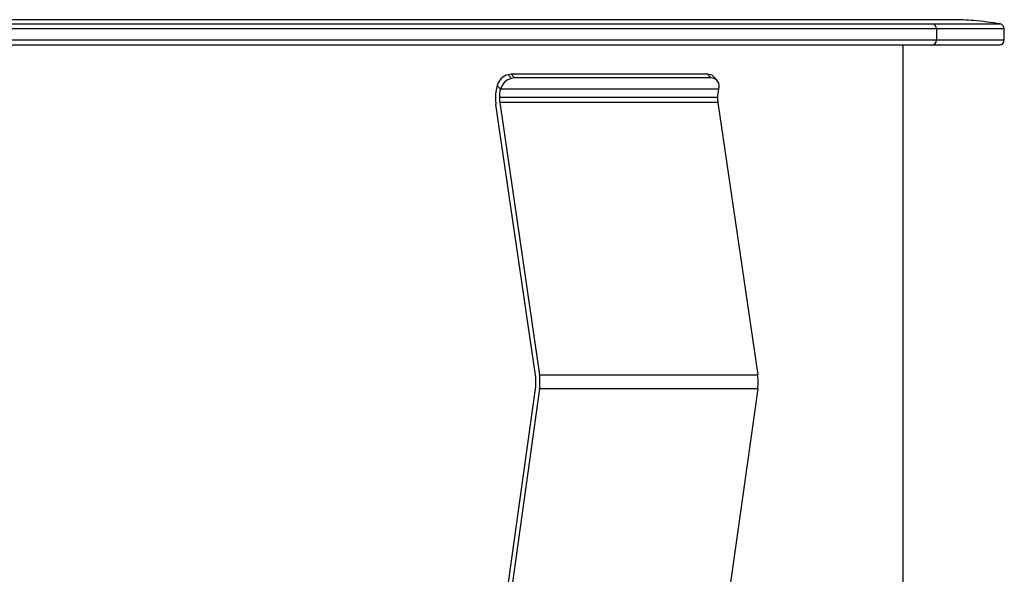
# Paper-space layout '_Izquierda' of a CAD drawing. Header units: millimetres. Extents: x -31.5 to 30, y -10.8 to 33.
# Tile 6 of 6: x -8.9 to 30, y 11.1 to 33. Entities that reach past the tile are written whole.
import ezdxf

# ---------------------------------------------------------------- set-up
doc = ezdxf.new("R2010")
doc.units = ezdxf.units.MM

psp = doc.layouts.new('_Izquierda')

# ---------------------------------------------------------------- linework, layer by layer
at = {"color": 7, "linetype": 'Continuous', "lineweight": 25}
for p, q in [((-29.835, 32.831), (29.835, 32.831)), ((27.95, 33), (-27.95, 33)), ((30, 32.634), (-30, 32.634)), ((27.324, 32.634), (27.324, 32.2)), ((30, 32.2), (30, 32.634)), ((-30, 32.2), (30, 32.2)), ((29.8, 32), (-29.8, 32)), ((26, -0.3), (26, 32)), ((10.406, 30.829), (10.539, 30.684)), ((10.526, 30.845), (10.66, 30.7)), ((18.28, 30.845), (10.526, 30.845)), ((18.413, 30.7), (18.28, 30.845)), ((18.659, 30.601), (18.526, 30.746)), ((10.106, 30.262), (9.973, 30.408)), ((18.413, 30.7), (10.66, 30.7)), ((18.721, 30.262), (10.106, 30.262)), ((11.489, 18.969), (9.929, 29.647)), ((18.677, 29.924), (10.062, 29.924)), ((10.076, 29.73), (11.647, 18.971)), ((18.691, 29.73), (10.076, 29.73)), ((18.691, 29.73), (20.262, 18.971)), ((11.647, 18.971), (20.262, 18.971)), ((8.946, 0.293), (11.49, 18.427)), ((11.648, 18.428), (9.103, 0.287)), ((20.263, 18.428), (11.648, 18.428)), ((20.263, 18.428), (17.718, 0.287))]:
    psp.add_line(p, q, dxfattribs=at)
for centre, radius, start, end in [((27.129, 32.641), 0.196, 358.09, 76.47), ((29.8, 32.634), 0.2, 0, 79.7769), ((27.133, 32.191), 0.192, 272.7973, 2.5476), ((29.8, 32.2), 0.2, 270, 0), ((10.574, 30.223), 0.629, 105.51, 162.9072), ((10.529, 30.37), 0.475, 90.2794, 104.9877), ((18.292, 30.522), 0.324, 43.817, 92.0847), ((11.718, 29.933), 1.809, 164.776, 180.2876), ((10.708, 30.078), 0.629, 105.51, 162.9072), ((10.662, 30.225), 0.475, 90.2794, 104.9877), ((18.422, 30.379), 0.321, 338.6807, 91.584), ((11.328, 29.93), 1.266, 164.776, 180.2876), ((19.943, 29.93), 1.266, 164.776, 180.2876), ((11.828, 29.922), 1.919, 179.9524, 188.2353), ((11.405, 29.923), 1.343, 179.9524, 188.2353), ((20.02, 29.923), 1.343, 179.9524, 188.2353), ((9.59, 18.695), 1.919, 359.9524, 8.2353), ((9.586, 18.691), 1.922, 352.0794, 0.0424), ((9.729, 18.694), 1.937, 352.1005, 8.2047), ((18.344, 18.694), 1.937, 352.1005, 8.2047)]:
    psp.add_arc(centre, radius, start, end, dxfattribs=at)
psp.add_open_spline([(29.835, 32.831), (29.49, 32.885), (28.865, 32.982), (28.233, 32.994), (27.95, 33)], degree=3, knots=[0, 0, 0, 0, 0.552651, 1, 1, 1, 1], dxfattribs=at)

doc.saveas('drawing.dxf')
